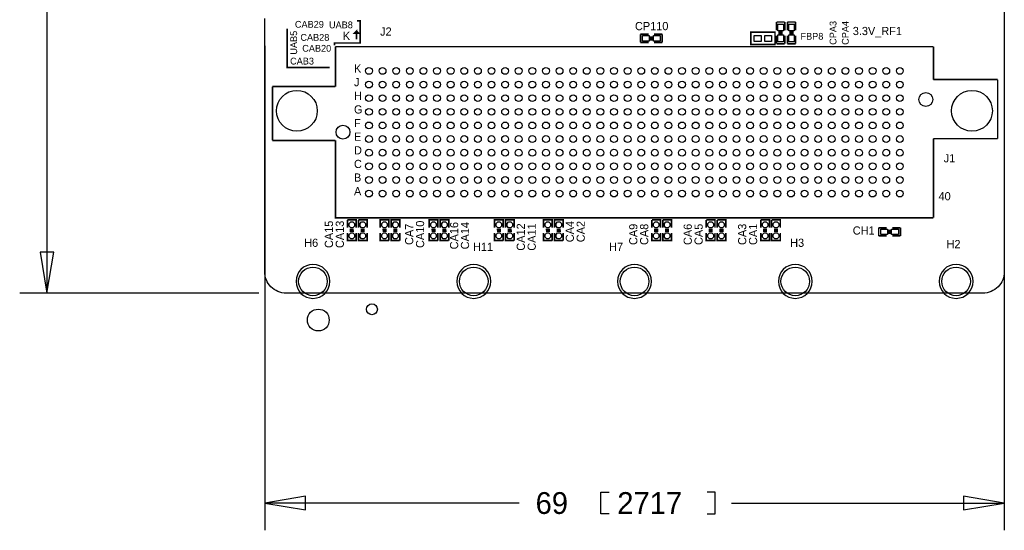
# Model space of a CAD drawing. Extents: x -70 to 514, y -134 to 276.
# Tile 3 of 17: x -23 to 69, y -22 to 25. Entities that reach past the tile are written whole.
import ezdxf
from ezdxf.enums import TextEntityAlignment as Align

# ---------------------------------------------------------------- set-up
doc = ezdxf.new("R2010")
doc.units = 0
for name, color, linetype in [('BOARD_GEOMETRY_DIMENSION', 2, 'CONTINUOUS'), ('BOARD_GEOMETRY_OUTLINE', 3, 'CONTINUOUS'), ('BOARD_GEOMETRY_SILKSCREEN_TOP', 1, 'CONTINUOUS'), ('PACKAGE_GEOMETRY_SILKSCREEN_TOP', 4, 'CONTINUOUS'), ('PIN_TOP', 5, 'CONTINUOUS'), ('REF_DES_SILKSCREEN_TOP', 6, 'CONTINUOUS')]:
    doc.layers.add(name, color=color, linetype=linetype)

msp = doc.modelspace()

# ---------------------------------------------------------------- linework, layer by layer
at = {"layer": 'BOARD_GEOMETRY_DIMENSION'}
for points in [[(-20.32, 29.591), (-20.32, -0.001016)], [(0, 23.058628), (0, -22.098)], [(-20.955, 3.808984), (-20.32, -0.001016), (-19.685, 3.808984), (-20.955, 3.808984)], [(68.999862, 3.558794), (68.999862, -22.098)], [(-0.540004, -0.001016), (-22.86, -0.001016)], [(3.81, -18.923), (0, -19.558), (3.81, -20.193), (3.81, -18.923)], [(32.131, -20.574), (31.369, -20.574), (31.369, -18.542), (32.131, -18.542)], [(41.275, -20.574), (42.037, -20.574), (42.037, -18.542), (41.275, -18.542)], [(65.189862, -20.193), (68.999862, -19.558), (65.189862, -18.923), (65.189862, -20.193)], [(23.749, -19.558), (0, -19.558)], [(43.561, -19.558), (68.999862, -19.558)]]:
    msp.add_lwpolyline(points, dxfattribs=at)
at = {"layer": 'BOARD_GEOMETRY_OUTLINE'}
for points in [[(67.399916, 60.298838), (67.999864, 60.298838, -0.414214), (68.999862, 59.29884), (68.999862, 6.098794)], [(68.999862, 6.098794), (68.999862, 1.999996, -0.414214), (66.999866, 0), (1.999996, -0.001016)], [(1.999996, -0.001016, -0.414214), (0, 1.99898)]]:
    msp.add_lwpolyline(points, format="xyb", dxfattribs=at)
msp.add_lwpolyline([(0, 1.99898), (0, 25.598628)], dxfattribs=at)
at = {"layer": 'BOARD_GEOMETRY_SILKSCREEN_TOP', "const_width": 0.1524}
for points in [[(8.6106, 25.3746), (8.9154, 25.3746), (8.9154, 23.3172), (6.5024, 23.3172), (6.5024, 23.114)], [(6.0452, 21.0312), (2.0828, 21.0312), (2.0828, 24.6634)], [(8.5598, 23.6728), (8.5598, 24.4094), (8.382, 24.2316), (8.7376, 24.2316), (8.5598, 24.4094)]]:
    msp.add_lwpolyline(points, dxfattribs=at)
at = {"layer": 'PACKAGE_GEOMETRY_SILKSCREEN_TOP'}
for points, const_width in [([(47.752, 24.511), (47.752, 25.273)], 0.1524), ([(47.752, 25.273), (48.514, 25.273)], 0.1524), ([(48.514, 25.273), (48.514, 24.511)], 0.1524), ([(48.768, 24.511), (48.768, 25.273)], 0.1524), ([(48.768, 25.273), (49.53, 25.273)], 0.1524), ([(49.53, 25.273), (49.53, 24.511)], 0.1524), ([(35.052, 23.368), (35.052, 24.13)], 0.1524), ([(35.052, 24.13), (35.814, 24.13)], 0.1524), ([(35.9918, 23.5458), (35.9918, 23.9522)], 0.1524), ([(36.1442, 23.5458), (36.1442, 23.9522)], 0.1524), ([(36.322, 24.13), (37.084, 24.13)], 0.1524), ([(37.084, 24.13), (37.084, 23.368)], 0.1524), ([(47.606966, 23.173944), (45.357034, 23.173944), (45.357034, 24.324056), (47.606966, 24.324056), (47.606966, 23.173944)], 0.1524), ([(47.752, 23.241), (47.752, 24.003)], 0.1524), ([(47.9298, 24.3332), (48.3362, 24.3332)], 0.1524), ([(47.9298, 24.1808), (48.3362, 24.1808)], 0.1524), ([(48.514, 24.003), (48.514, 23.241)], 0.1524), ([(48.768, 23.241), (48.768, 24.003)], 0.1524), ([(48.9458, 24.3332), (49.3522, 24.3332)], 0.1524), ([(48.9458, 24.1808), (49.3522, 24.1808)], 0.1524), ([(49.53, 24.003), (49.53, 23.241)], 0.1524), ([(6.60146, 19.26082), (6.60146, 22.9743)], 0.1524), ([(6.60146, 22.9743), (62.37986, 22.9743)], 0.1524), ([(35.814, 23.368), (35.052, 23.368)], 0.1524), ([(37.084, 23.368), (36.322, 23.368)], 0.1524), ([(48.514, 23.241), (47.752, 23.241)], 0.1524), ([(49.53, 23.241), (48.768, 23.241)], 0.1524), ([(62.37986, 22.9743), (62.37986, 19.914362)], 0.1524), ([(0.71247, 14.2367), (0.71247, 19.26082)], 0.1524), ([(0.71247, 19.26082), (6.60146, 19.26082)], 0.1524), ([(62.37986, 19.914362), (68.379848, 19.914362)], 0.125222), ([(68.379848, 19.914362), (68.379848, 14.414246)], 0.125222), ([(6.60146, 14.2367), (0.71247, 14.2367)], 0.1524), ([(6.60146, 14.2367), (6.60146, 7.0231), (62.37986, 7.0231)], 0.1524), ([(62.37986, 14.414246), (62.37986, 7.0231)], 0.1524), ([(68.379848, 14.414246), (62.37986, 14.414246)], 0.125222), ([(7.7216, 6.829044), (7.7216, 6.117844)], 0.1524), ([(8.5344, 6.117844), (8.5344, 6.829044), (7.7216, 6.829044)], 0.1524), ([(8.7376, 6.829044), (8.7376, 6.117844)], 0.1524), ([(9.5504, 6.117844), (9.5504, 6.829044), (8.7376, 6.829044)], 0.1524), ([(11.5824, 6.117844), (11.5824, 6.829044), (10.7696, 6.829044), (10.7696, 6.117844)], 0.1524), ([(12.5984, 6.117844), (12.5984, 6.829044), (11.7856, 6.829044), (11.7856, 6.117844)], 0.1524), ([(16.1544, 6.117844), (16.1544, 6.829044), (15.3416, 6.829044), (15.3416, 6.117844)], 0.1524), ([(17.1704, 6.117844), (17.1704, 6.829044), (16.3576, 6.829044), (16.3576, 6.117844)], 0.1524), ([(22.2504, 6.117844), (22.2504, 6.829044), (21.4376, 6.829044), (21.4376, 6.117844)], 0.1524), ([(23.2664, 6.117844), (23.2664, 6.829044), (22.4536, 6.829044), (22.4536, 6.117844)], 0.1524), ([(26.8224, 6.117844), (26.8224, 6.829044), (26.0096, 6.829044), (26.0096, 6.117844)], 0.1524), ([(27.8384, 6.117844), (27.8384, 6.829044), (27.0256, 6.829044), (27.0256, 6.117844)], 0.1524), ([(36.11626, 6.829044), (36.11626, 6.117844)], 0.1524), ([(36.92906, 6.117844), (36.92906, 6.829044), (36.11626, 6.829044)], 0.1524), ([(37.13226, 6.829044), (37.13226, 6.117844)], 0.1524), ([(37.94506, 6.117844), (37.94506, 6.829044), (37.13226, 6.829044)], 0.1524), ([(41.19626, 6.829044), (41.19626, 6.117844)], 0.1524), ([(42.00906, 6.117844), (42.00906, 6.829044), (41.19626, 6.829044)], 0.1524), ([(42.21226, 6.829044), (42.21226, 6.117844)], 0.1524), ([(43.02506, 6.117844), (43.02506, 6.829044), (42.21226, 6.829044)], 0.1524), ([(46.27626, 6.829044), (46.27626, 6.117844)], 0.1524), ([(47.08906, 6.117844), (47.08906, 6.829044), (46.27626, 6.829044)], 0.1524), ([(47.29226, 6.829044), (47.29226, 6.117844)], 0.1524), ([(48.10506, 6.117844), (48.10506, 6.829044), (47.29226, 6.829044)], 0.1524), ([(7.7216, 5.609844), (7.7216, 4.898644), (8.5344, 4.898644), (8.5344, 5.609844)], 0.1524), ([(8.31342, 5.940044), (7.93242, 5.940044)], 0.1524), ([(8.3185, 5.787644), (7.9375, 5.787644)], 0.1524), ([(8.7376, 5.609844), (8.7376, 4.898644), (9.5504, 4.898644), (9.5504, 5.609844)], 0.1524), ([(9.32942, 5.940044), (8.94842, 5.940044)], 0.1524), ([(9.3345, 5.787644), (8.9535, 5.787644)], 0.1524), ([(10.7696, 5.609844), (10.7696, 4.898644), (11.5824, 4.898644)], 0.1524), ([(10.9855, 5.940044), (11.3665, 5.940044)], 0.1524), ([(10.99058, 5.787644), (11.37158, 5.787644)], 0.1524), ([(11.5824, 4.898644), (11.5824, 5.609844)], 0.1524), ([(11.7856, 5.609844), (11.7856, 4.898644), (12.5984, 4.898644)], 0.1524), ([(12.0015, 5.940044), (12.3825, 5.940044)], 0.1524), ([(12.00658, 5.787644), (12.38758, 5.787644)], 0.1524), ([(12.5984, 4.898644), (12.5984, 5.609844)], 0.1524), ([(15.3416, 5.609844), (15.3416, 4.898644), (16.1544, 4.898644)], 0.1524), ([(15.5575, 5.940044), (15.9385, 5.940044)], 0.1524), ([(15.56258, 5.787644), (15.94358, 5.787644)], 0.1524), ([(16.1544, 4.898644), (16.1544, 5.609844)], 0.1524), ([(16.3576, 5.609844), (16.3576, 4.898644), (17.1704, 4.898644)], 0.1524), ([(16.5735, 5.940044), (16.9545, 5.940044)], 0.1524), ([(16.57858, 5.787644), (16.95958, 5.787644)], 0.1524), ([(17.1704, 4.898644), (17.1704, 5.609844)], 0.1524), ([(21.4376, 5.609844), (21.4376, 4.898644), (22.2504, 4.898644)], 0.1524), ([(21.6535, 5.940044), (22.0345, 5.940044)], 0.1524), ([(21.65858, 5.787644), (22.03958, 5.787644)], 0.1524), ([(22.2504, 4.898644), (22.2504, 5.609844)], 0.1524), ([(22.4536, 5.609844), (22.4536, 4.898644), (23.2664, 4.898644)], 0.1524), ([(22.6695, 5.940044), (23.0505, 5.940044)], 0.1524), ([(22.67458, 5.787644), (23.05558, 5.787644)], 0.1524), ([(23.2664, 4.898644), (23.2664, 5.609844)], 0.1524), ([(26.0096, 5.609844), (26.0096, 4.898644), (26.8224, 4.898644)], 0.1524), ([(26.2255, 5.940044), (26.6065, 5.940044)], 0.1524), ([(26.23058, 5.787644), (26.61158, 5.787644)], 0.1524), ([(26.8224, 4.898644), (26.8224, 5.609844)], 0.1524), ([(27.0256, 5.609844), (27.0256, 4.898644), (27.8384, 4.898644)], 0.1524), ([(27.2415, 5.940044), (27.6225, 5.940044)], 0.1524), ([(27.24658, 5.787644), (27.62758, 5.787644)], 0.1524), ([(27.8384, 4.898644), (27.8384, 5.609844)], 0.1524), ([(36.11626, 5.609844), (36.11626, 4.898644), (36.92906, 4.898644), (36.92906, 5.609844)], 0.1524), ([(36.70808, 5.940044), (36.32708, 5.940044)], 0.1524), ([(36.71316, 5.787644), (36.33216, 5.787644)], 0.1524), ([(37.13226, 5.609844), (37.13226, 4.898644), (37.94506, 4.898644), (37.94506, 5.609844)], 0.1524), ([(37.72408, 5.940044), (37.34308, 5.940044)], 0.1524), ([(37.72916, 5.787644), (37.34816, 5.787644)], 0.1524), ([(41.19626, 5.609844), (41.19626, 4.898644), (42.00906, 4.898644), (42.00906, 5.609844)], 0.1524), ([(41.78808, 5.940044), (41.40708, 5.940044)], 0.1524), ([(41.79316, 5.787644), (41.41216, 5.787644)], 0.1524), ([(42.21226, 5.609844), (42.21226, 4.898644), (43.02506, 4.898644), (43.02506, 5.609844)], 0.1524), ([(42.80408, 5.940044), (42.42308, 5.940044)], 0.1524), ([(42.80916, 5.787644), (42.42816, 5.787644)], 0.1524), ([(46.27626, 5.609844), (46.27626, 4.898644), (47.08906, 4.898644), (47.08906, 5.609844)], 0.1524), ([(46.86808, 5.940044), (46.48708, 5.940044)], 0.1524), ([(46.87316, 5.787644), (46.49216, 5.787644)], 0.1524), ([(47.29226, 5.609844), (47.29226, 4.898644), (48.10506, 4.898644), (48.10506, 5.609844)], 0.1524), ([(47.88408, 5.940044), (47.50308, 5.940044)], 0.1524), ([(47.88916, 5.787644), (47.50816, 5.787644)], 0.1524), ([(57.277, 5.334), (57.277, 6.096)], 0.1524), ([(57.277, 6.096), (58.039, 6.096)], 0.1524), ([(58.2168, 5.5118), (58.2168, 5.9182)], 0.1524), ([(58.3692, 5.5118), (58.3692, 5.9182)], 0.1524), ([(58.547, 6.096), (59.309, 6.096)], 0.1524), ([(59.309, 6.096), (59.309, 5.334)], 0.1524), ([(58.039, 5.334), (57.277, 5.334)], 0.1524), ([(59.309, 5.334), (58.547, 5.334)], 0.1524)]:
    msp.add_lwpolyline(points, dxfattribs=dict(at, const_width=const_width))
for points in [[(6.081014, 1.100328, 1), (2.918714, 1.100328, 1), (6.081014, 1.100328)], [(21.080984, 1.100328, 1), (17.918684, 1.100328, 1), (21.080984, 1.100328)], [(36.080954, 1.100328, 1), (32.918654, 1.100328, 1), (36.080954, 1.100328)], [(51.080924, 1.100328, 1), (47.918624, 1.100328, 1), (51.080924, 1.100328)], [(66.080894, 1.100328, 1), (62.918594, 1.100328, 1), (66.080894, 1.100328)]]:
    msp.add_lwpolyline(points, format="xyb", dxfattribs=at)
at = {"layer": 'PIN_TOP'}
for points in [[(48.387, 24.4475), (47.879, 24.4475), (47.879, 25.0825), (48.387, 25.0825)], [(49.403, 24.4475), (48.895, 24.4475), (48.895, 25.0825), (49.403, 25.0825)], [(35.8775, 24.003), (35.8775, 23.495), (35.2425, 23.495), (35.2425, 24.003)], [(36.8935, 24.003), (36.8935, 23.495), (36.2585, 23.495), (36.2585, 24.003)], [(46.309534, 24.0284), (46.309534, 23.4696), (45.674534, 23.4696), (45.674534, 24.0284)], [(47.289466, 24.0284), (47.289466, 23.4696), (46.654466, 23.4696), (46.654466, 24.0284)], [(48.387, 23.4315), (47.879, 23.4315), (47.879, 24.0665), (48.387, 24.0665)], [(49.403, 23.4315), (48.895, 23.4315), (48.895, 24.0665), (49.403, 24.0665)], [(8.382, 6.244844), (8.2296, 6.092444), (8.0264, 6.092444), (7.874, 6.244844), (7.874, 6.498844), (8.0264, 6.651244), (8.2296, 6.651244), (8.382, 6.498844)], [(9.398, 6.244844), (9.2456, 6.092444), (9.0424, 6.092444), (8.89, 6.244844), (8.89, 6.498844), (9.0424, 6.651244), (9.2456, 6.651244), (9.398, 6.498844)], [(10.922, 6.498844), (11.0744, 6.651244), (11.2776, 6.651244), (11.43, 6.498844), (11.43, 6.244844), (11.2776, 6.092444), (11.0744, 6.092444), (10.922, 6.244844)], [(11.938, 6.498844), (12.0904, 6.651244), (12.2936, 6.651244), (12.446, 6.498844), (12.446, 6.244844), (12.2936, 6.092444), (12.0904, 6.092444), (11.938, 6.244844)], [(15.494, 6.498844), (15.6464, 6.651244), (15.8496, 6.651244), (16.002, 6.498844), (16.002, 6.244844), (15.8496, 6.092444), (15.6464, 6.092444), (15.494, 6.244844)], [(16.51, 6.498844), (16.6624, 6.651244), (16.8656, 6.651244), (17.018, 6.498844), (17.018, 6.244844), (16.8656, 6.092444), (16.6624, 6.092444), (16.51, 6.244844)], [(21.59, 6.498844), (21.7424, 6.651244), (21.9456, 6.651244), (22.098, 6.498844), (22.098, 6.244844), (21.9456, 6.092444), (21.7424, 6.092444), (21.59, 6.244844)], [(22.606, 6.498844), (22.7584, 6.651244), (22.9616, 6.651244), (23.114, 6.498844), (23.114, 6.244844), (22.9616, 6.092444), (22.7584, 6.092444), (22.606, 6.244844)], [(26.162, 6.498844), (26.3144, 6.651244), (26.5176, 6.651244), (26.67, 6.498844), (26.67, 6.244844), (26.5176, 6.092444), (26.3144, 6.092444), (26.162, 6.244844)], [(27.178, 6.498844), (27.3304, 6.651244), (27.5336, 6.651244), (27.686, 6.498844), (27.686, 6.244844), (27.5336, 6.092444), (27.3304, 6.092444), (27.178, 6.244844)], [(36.77666, 6.244844), (36.62426, 6.092444), (36.42106, 6.092444), (36.26866, 6.244844), (36.26866, 6.498844), (36.42106, 6.651244), (36.62426, 6.651244), (36.77666, 6.498844)], [(37.79266, 6.244844), (37.64026, 6.092444), (37.43706, 6.092444), (37.28466, 6.244844), (37.28466, 6.498844), (37.43706, 6.651244), (37.64026, 6.651244), (37.79266, 6.498844)], [(41.85666, 6.244844), (41.70426, 6.092444), (41.50106, 6.092444), (41.34866, 6.244844), (41.34866, 6.498844), (41.50106, 6.651244), (41.70426, 6.651244), (41.85666, 6.498844)], [(42.87266, 6.244844), (42.72026, 6.092444), (42.51706, 6.092444), (42.36466, 6.244844), (42.36466, 6.498844), (42.51706, 6.651244), (42.72026, 6.651244), (42.87266, 6.498844)], [(46.93666, 6.244844), (46.78426, 6.092444), (46.58106, 6.092444), (46.42866, 6.244844), (46.42866, 6.498844), (46.58106, 6.651244), (46.78426, 6.651244), (46.93666, 6.498844)], [(47.95266, 6.244844), (47.80026, 6.092444), (47.59706, 6.092444), (47.44466, 6.244844), (47.44466, 6.498844), (47.59706, 6.651244), (47.80026, 6.651244), (47.95266, 6.498844)], [(8.382, 5.228844), (8.2296, 5.076444), (8.0264, 5.076444), (7.874, 5.228844), (7.874, 5.482844), (8.0264, 5.635244), (8.2296, 5.635244), (8.382, 5.482844)], [(9.398, 5.228844), (9.2456, 5.076444), (9.0424, 5.076444), (8.89, 5.228844), (8.89, 5.482844), (9.0424, 5.635244), (9.2456, 5.635244), (9.398, 5.482844)], [(10.922, 5.482844), (11.0744, 5.635244), (11.2776, 5.635244), (11.43, 5.482844), (11.43, 5.228844), (11.2776, 5.076444), (11.0744, 5.076444), (10.922, 5.228844)], [(11.938, 5.482844), (12.0904, 5.635244), (12.2936, 5.635244), (12.446, 5.482844), (12.446, 5.228844), (12.2936, 5.076444), (12.0904, 5.076444), (11.938, 5.228844)], [(15.494, 5.482844), (15.6464, 5.635244), (15.8496, 5.635244), (16.002, 5.482844), (16.002, 5.228844), (15.8496, 5.076444), (15.6464, 5.076444), (15.494, 5.228844)], [(16.51, 5.482844), (16.6624, 5.635244), (16.8656, 5.635244), (17.018, 5.482844), (17.018, 5.228844), (16.8656, 5.076444), (16.6624, 5.076444), (16.51, 5.228844)], [(21.59, 5.482844), (21.7424, 5.635244), (21.9456, 5.635244), (22.098, 5.482844), (22.098, 5.228844), (21.9456, 5.076444), (21.7424, 5.076444), (21.59, 5.228844)], [(22.606, 5.482844), (22.7584, 5.635244), (22.9616, 5.635244), (23.114, 5.482844), (23.114, 5.228844), (22.9616, 5.076444), (22.7584, 5.076444), (22.606, 5.228844)], [(26.162, 5.482844), (26.3144, 5.635244), (26.5176, 5.635244), (26.67, 5.482844), (26.67, 5.228844), (26.5176, 5.076444), (26.3144, 5.076444), (26.162, 5.228844)], [(27.178, 5.482844), (27.3304, 5.635244), (27.5336, 5.635244), (27.686, 5.482844), (27.686, 5.228844), (27.5336, 5.076444), (27.3304, 5.076444), (27.178, 5.228844)], [(36.77666, 5.228844), (36.62426, 5.076444), (36.42106, 5.076444), (36.26866, 5.228844), (36.26866, 5.482844), (36.42106, 5.635244), (36.62426, 5.635244), (36.77666, 5.482844)], [(37.79266, 5.228844), (37.64026, 5.076444), (37.43706, 5.076444), (37.28466, 5.228844), (37.28466, 5.482844), (37.43706, 5.635244), (37.64026, 5.635244), (37.79266, 5.482844)], [(41.85666, 5.228844), (41.70426, 5.076444), (41.50106, 5.076444), (41.34866, 5.228844), (41.34866, 5.482844), (41.50106, 5.635244), (41.70426, 5.635244), (41.85666, 5.482844)], [(42.87266, 5.228844), (42.72026, 5.076444), (42.51706, 5.076444), (42.36466, 5.228844), (42.36466, 5.482844), (42.51706, 5.635244), (42.72026, 5.635244), (42.87266, 5.482844)], [(46.93666, 5.228844), (46.78426, 5.076444), (46.58106, 5.076444), (46.42866, 5.228844), (46.42866, 5.482844), (46.58106, 5.635244), (46.78426, 5.635244), (46.93666, 5.482844)], [(47.95266, 5.228844), (47.80026, 5.076444), (47.59706, 5.076444), (47.44466, 5.228844), (47.44466, 5.482844), (47.59706, 5.635244), (47.80026, 5.635244), (47.95266, 5.482844)], [(58.1025, 5.969), (58.1025, 5.461), (57.4675, 5.461), (57.4675, 5.969)], [(59.1185, 5.969), (59.1185, 5.461), (58.4835, 5.461), (58.4835, 5.969)]]:
    msp.add_lwpolyline(points, close=True, dxfattribs=at)
for centre, radius in [((9.72566, 20.7137), 0.3175), ((10.99566, 20.7137), 0.3175), ((12.26566, 20.7137), 0.3175), ((13.53566, 20.7137), 0.3175), ((14.80566, 20.7137), 0.3175), ((16.07566, 20.7137), 0.3175), ((17.34566, 20.7137), 0.3175), ((18.61566, 20.7137), 0.3175), ((19.88566, 20.7137), 0.3175), ((21.15566, 20.7137), 0.3175), ((22.42566, 20.7137), 0.3175), ((23.69566, 20.7137), 0.3175), ((24.96566, 20.7137), 0.3175), ((26.23566, 20.7137), 0.3175), ((27.50566, 20.7137), 0.3175), ((28.77566, 20.7137), 0.3175), ((30.04566, 20.7137), 0.3175), ((31.31566, 20.7137), 0.3175), ((32.58566, 20.7137), 0.3175), ((33.85566, 20.7137), 0.3175), ((35.12566, 20.7137), 0.3175), ((36.39566, 20.7137), 0.3175), ((37.66566, 20.7137), 0.3175), ((38.93566, 20.7137), 0.3175), ((40.20566, 20.7137), 0.3175), ((41.47566, 20.7137), 0.3175), ((42.74566, 20.7137), 0.3175), ((44.01566, 20.7137), 0.3175), ((45.28566, 20.7137), 0.3175), ((46.55566, 20.7137), 0.3175), ((47.82566, 20.7137), 0.3175), ((49.09566, 20.7137), 0.3175), ((50.36566, 20.7137), 0.3175), ((51.63566, 20.7137), 0.3175), ((52.90566, 20.7137), 0.3175), ((54.17566, 20.7137), 0.3175), ((55.44566, 20.7137), 0.3175), ((56.71566, 20.7137), 0.3175), ((57.98566, 20.7137), 0.3175), ((59.25566, 20.7137), 0.3175), ((9.72566, 19.4437), 0.3175), ((10.99566, 19.4437), 0.3175), ((12.26566, 19.4437), 0.3175), ((13.53566, 19.4437), 0.3175), ((14.80566, 19.4437), 0.3175), ((16.07566, 19.4437), 0.3175), ((17.34566, 19.4437), 0.3175), ((18.61566, 19.4437), 0.3175), ((19.88566, 19.4437), 0.3175), ((21.15566, 19.4437), 0.3175), ((22.42566, 19.4437), 0.3175), ((23.69566, 19.4437), 0.3175), ((24.96566, 19.4437), 0.3175), ((26.23566, 19.4437), 0.3175), ((27.50566, 19.4437), 0.3175), ((28.77566, 19.4437), 0.3175), ((30.04566, 19.4437), 0.3175), ((31.31566, 19.4437), 0.3175), ((32.58566, 19.4437), 0.3175), ((33.85566, 19.4437), 0.3175), ((35.12566, 19.4437), 0.3175), ((36.39566, 19.4437), 0.3175), ((37.66566, 19.4437), 0.3175), ((38.93566, 19.4437), 0.3175), ((40.20566, 19.4437), 0.3175), ((41.47566, 19.4437), 0.3175), ((42.74566, 19.4437), 0.3175), ((44.01566, 19.4437), 0.3175), ((45.28566, 19.4437), 0.3175), ((46.55566, 19.4437), 0.3175), ((47.82566, 19.4437), 0.3175), ((49.09566, 19.4437), 0.3175), ((50.36566, 19.4437), 0.3175), ((51.63566, 19.4437), 0.3175), ((52.90566, 19.4437), 0.3175), ((54.17566, 19.4437), 0.3175), ((55.44566, 19.4437), 0.3175), ((56.71566, 19.4437), 0.3175), ((57.98566, 19.4437), 0.3175), ((59.25566, 19.4437), 0.3175), ((2.999994, 16.998696), 1.905), ((9.72566, 18.1737), 0.3175), ((10.99566, 18.1737), 0.3175), ((12.26566, 18.1737), 0.3175), ((13.53566, 18.1737), 0.3175), ((14.80566, 18.1737), 0.3175), ((16.07566, 18.1737), 0.3175), ((17.34566, 18.1737), 0.3175), ((18.61566, 18.1737), 0.3175), ((19.88566, 18.1737), 0.3175), ((21.15566, 18.1737), 0.3175), ((22.42566, 18.1737), 0.3175), ((23.69566, 18.1737), 0.3175), ((24.96566, 18.1737), 0.3175), ((26.23566, 18.1737), 0.3175), ((27.50566, 18.1737), 0.3175), ((28.77566, 18.1737), 0.3175), ((30.04566, 18.1737), 0.3175), ((31.31566, 18.1737), 0.3175), ((32.58566, 18.1737), 0.3175), ((33.85566, 18.1737), 0.3175), ((35.12566, 18.1737), 0.3175), ((36.39566, 18.1737), 0.3175), ((37.66566, 18.1737), 0.3175), ((38.93566, 18.1737), 0.3175), ((40.20566, 18.1737), 0.3175), ((41.47566, 18.1737), 0.3175), ((42.74566, 18.1737), 0.3175), ((44.01566, 18.1737), 0.3175), ((45.28566, 18.1737), 0.3175), ((46.55566, 18.1737), 0.3175), ((47.82566, 18.1737), 0.3175), ((49.09566, 18.1737), 0.3175), ((50.36566, 18.1737), 0.3175), ((51.63566, 18.1737), 0.3175), ((52.90566, 18.1737), 0.3175), ((54.17566, 18.1737), 0.3175), ((55.44566, 18.1737), 0.3175), ((56.71566, 18.1737), 0.3175), ((57.98566, 18.1737), 0.3175), ((59.25566, 18.1737), 0.3175), ((61.68136, 18.0467), 0.6477), ((65.981326, 16.998696), 1.905), ((9.72566, 16.9037), 0.3175), ((10.99566, 16.9037), 0.3175), ((12.26566, 16.9037), 0.3175), ((13.53566, 16.9037), 0.3175), ((14.80566, 16.9037), 0.3175), ((16.07566, 16.9037), 0.3175), ((17.34566, 16.9037), 0.3175), ((18.61566, 16.9037), 0.3175), ((19.88566, 16.9037), 0.3175), ((21.15566, 16.9037), 0.3175), ((22.42566, 16.9037), 0.3175), ((23.69566, 16.9037), 0.3175), ((24.96566, 16.9037), 0.3175), ((26.23566, 16.9037), 0.3175), ((27.50566, 16.9037), 0.3175), ((28.77566, 16.9037), 0.3175), ((30.04566, 16.9037), 0.3175), ((31.31566, 16.9037), 0.3175), ((32.58566, 16.9037), 0.3175), ((33.85566, 16.9037), 0.3175), ((35.12566, 16.9037), 0.3175), ((36.39566, 16.9037), 0.3175), ((37.66566, 16.9037), 0.3175), ((38.93566, 16.9037), 0.3175), ((40.20566, 16.9037), 0.3175), ((41.47566, 16.9037), 0.3175), ((42.74566, 16.9037), 0.3175), ((44.01566, 16.9037), 0.3175), ((45.28566, 16.9037), 0.3175), ((46.55566, 16.9037), 0.3175), ((47.82566, 16.9037), 0.3175), ((49.09566, 16.9037), 0.3175), ((50.36566, 16.9037), 0.3175), ((51.63566, 16.9037), 0.3175), ((52.90566, 16.9037), 0.3175), ((54.17566, 16.9037), 0.3175), ((55.44566, 16.9037), 0.3175), ((56.71566, 16.9037), 0.3175), ((57.98566, 16.9037), 0.3175), ((59.25566, 16.9037), 0.3175), ((7.29996, 14.9987), 0.6477), ((9.72566, 15.6337), 0.3175), ((10.99566, 15.6337), 0.3175), ((12.26566, 15.6337), 0.3175), ((13.53566, 15.6337), 0.3175), ((14.80566, 15.6337), 0.3175), ((16.07566, 15.6337), 0.3175), ((17.34566, 15.6337), 0.3175), ((18.61566, 15.6337), 0.3175), ((19.88566, 15.6337), 0.3175), ((21.15566, 15.6337), 0.3175), ((22.42566, 15.6337), 0.3175), ((23.69566, 15.6337), 0.3175), ((24.96566, 15.6337), 0.3175), ((26.23566, 15.6337), 0.3175), ((27.50566, 15.6337), 0.3175), ((28.77566, 15.6337), 0.3175), ((30.04566, 15.6337), 0.3175), ((31.31566, 15.6337), 0.3175), ((32.58566, 15.6337), 0.3175), ((33.85566, 15.6337), 0.3175), ((35.12566, 15.6337), 0.3175), ((36.39566, 15.6337), 0.3175), ((37.66566, 15.6337), 0.3175), ((38.93566, 15.6337), 0.3175), ((40.20566, 15.6337), 0.3175), ((41.47566, 15.6337), 0.3175), ((42.74566, 15.6337), 0.3175), ((44.01566, 15.6337), 0.3175), ((45.28566, 15.6337), 0.3175), ((46.55566, 15.6337), 0.3175), ((47.82566, 15.6337), 0.3175), ((49.09566, 15.6337), 0.3175), ((50.36566, 15.6337), 0.3175), ((51.63566, 15.6337), 0.3175), ((52.90566, 15.6337), 0.3175), ((54.17566, 15.6337), 0.3175), ((55.44566, 15.6337), 0.3175), ((56.71566, 15.6337), 0.3175), ((57.98566, 15.6337), 0.3175), ((59.25566, 15.6337), 0.3175), ((9.72566, 14.3637), 0.3175), ((10.99566, 14.3637), 0.3175), ((12.26566, 14.3637), 0.3175), ((13.53566, 14.3637), 0.3175), ((14.80566, 14.3637), 0.3175), ((16.07566, 14.3637), 0.3175), ((17.34566, 14.3637), 0.3175), ((18.61566, 14.3637), 0.3175), ((19.88566, 14.3637), 0.3175), ((21.15566, 14.3637), 0.3175), ((22.42566, 14.3637), 0.3175), ((23.69566, 14.3637), 0.3175), ((24.96566, 14.3637), 0.3175), ((26.23566, 14.3637), 0.3175), ((27.50566, 14.3637), 0.3175), ((28.77566, 14.3637), 0.3175), ((30.04566, 14.3637), 0.3175), ((31.31566, 14.3637), 0.3175), ((32.58566, 14.3637), 0.3175), ((33.85566, 14.3637), 0.3175), ((35.12566, 14.3637), 0.3175), ((36.39566, 14.3637), 0.3175), ((37.66566, 14.3637), 0.3175), ((38.93566, 14.3637), 0.3175), ((40.20566, 14.3637), 0.3175), ((41.47566, 14.3637), 0.3175), ((42.74566, 14.3637), 0.3175), ((44.01566, 14.3637), 0.3175), ((45.28566, 14.3637), 0.3175), ((46.55566, 14.3637), 0.3175), ((47.82566, 14.3637), 0.3175), ((49.09566, 14.3637), 0.3175), ((50.36566, 14.3637), 0.3175), ((51.63566, 14.3637), 0.3175), ((52.90566, 14.3637), 0.3175), ((54.17566, 14.3637), 0.3175), ((55.44566, 14.3637), 0.3175), ((56.71566, 14.3637), 0.3175), ((57.98566, 14.3637), 0.3175), ((59.25566, 14.3637), 0.3175), ((9.72566, 13.0937), 0.3175), ((10.99566, 13.0937), 0.3175), ((12.26566, 13.0937), 0.3175), ((13.53566, 13.0937), 0.3175), ((14.80566, 13.0937), 0.3175), ((16.07566, 13.0937), 0.3175), ((17.34566, 13.0937), 0.3175), ((18.61566, 13.0937), 0.3175), ((19.88566, 13.0937), 0.3175), ((21.15566, 13.0937), 0.3175), ((22.42566, 13.0937), 0.3175), ((23.69566, 13.0937), 0.3175), ((24.96566, 13.0937), 0.3175), ((26.23566, 13.0937), 0.3175), ((27.50566, 13.0937), 0.3175), ((28.77566, 13.0937), 0.3175), ((30.04566, 13.0937), 0.3175), ((31.31566, 13.0937), 0.3175), ((32.58566, 13.0937), 0.3175), ((33.85566, 13.0937), 0.3175), ((35.12566, 13.0937), 0.3175), ((36.39566, 13.0937), 0.3175), ((37.66566, 13.0937), 0.3175), ((38.93566, 13.0937), 0.3175), ((40.20566, 13.0937), 0.3175), ((41.47566, 13.0937), 0.3175), ((42.74566, 13.0937), 0.3175), ((44.01566, 13.0937), 0.3175), ((45.28566, 13.0937), 0.3175), ((46.55566, 13.0937), 0.3175), ((47.82566, 13.0937), 0.3175), ((49.09566, 13.0937), 0.3175), ((50.36566, 13.0937), 0.3175), ((51.63566, 13.0937), 0.3175), ((52.90566, 13.0937), 0.3175), ((54.17566, 13.0937), 0.3175), ((55.44566, 13.0937), 0.3175), ((56.71566, 13.0937), 0.3175), ((57.98566, 13.0937), 0.3175), ((59.25566, 13.0937), 0.3175), ((9.72566, 11.8237), 0.3175), ((10.99566, 11.8237), 0.3175), ((12.26566, 11.8237), 0.3175), ((13.53566, 11.8237), 0.3175), ((14.80566, 11.8237), 0.3175), ((16.07566, 11.8237), 0.3175), ((17.34566, 11.8237), 0.3175), ((18.61566, 11.8237), 0.3175), ((19.88566, 11.8237), 0.3175), ((21.15566, 11.8237), 0.3175), ((22.42566, 11.8237), 0.3175), ((23.69566, 11.8237), 0.3175), ((24.96566, 11.8237), 0.3175), ((26.23566, 11.8237), 0.3175), ((27.50566, 11.8237), 0.3175), ((28.77566, 11.8237), 0.3175), ((30.04566, 11.8237), 0.3175), ((31.31566, 11.8237), 0.3175), ((32.58566, 11.8237), 0.3175), ((33.85566, 11.8237), 0.3175), ((35.12566, 11.8237), 0.3175), ((36.39566, 11.8237), 0.3175), ((37.66566, 11.8237), 0.3175), ((38.93566, 11.8237), 0.3175), ((40.20566, 11.8237), 0.3175), ((41.47566, 11.8237), 0.3175), ((42.74566, 11.8237), 0.3175), ((44.01566, 11.8237), 0.3175), ((45.28566, 11.8237), 0.3175), ((46.55566, 11.8237), 0.3175), ((47.82566, 11.8237), 0.3175), ((49.09566, 11.8237), 0.3175), ((50.36566, 11.8237), 0.3175), ((51.63566, 11.8237), 0.3175), ((52.90566, 11.8237), 0.3175), ((54.17566, 11.8237), 0.3175), ((55.44566, 11.8237), 0.3175), ((56.71566, 11.8237), 0.3175), ((57.98566, 11.8237), 0.3175), ((59.25566, 11.8237), 0.3175), ((9.72566, 10.5537), 0.3175), ((10.99566, 10.5537), 0.3175), ((12.26566, 10.5537), 0.3175), ((13.53566, 10.5537), 0.3175), ((14.80566, 10.5537), 0.3175), ((16.07566, 10.5537), 0.3175), ((17.34566, 10.5537), 0.3175), ((18.61566, 10.5537), 0.3175), ((19.88566, 10.5537), 0.3175), ((21.15566, 10.5537), 0.3175), ((22.42566, 10.5537), 0.3175), ((23.69566, 10.5537), 0.3175), ((24.96566, 10.5537), 0.3175), ((26.23566, 10.5537), 0.3175), ((27.50566, 10.5537), 0.3175), ((28.77566, 10.5537), 0.3175), ((30.04566, 10.5537), 0.3175), ((31.31566, 10.5537), 0.3175), ((32.58566, 10.5537), 0.3175), ((33.85566, 10.5537), 0.3175), ((35.12566, 10.5537), 0.3175), ((36.39566, 10.5537), 0.3175), ((37.66566, 10.5537), 0.3175), ((38.93566, 10.5537), 0.3175), ((40.20566, 10.5537), 0.3175), ((41.47566, 10.5537), 0.3175), ((42.74566, 10.5537), 0.3175), ((44.01566, 10.5537), 0.3175), ((45.28566, 10.5537), 0.3175), ((46.55566, 10.5537), 0.3175), ((47.82566, 10.5537), 0.3175), ((49.09566, 10.5537), 0.3175), ((50.36566, 10.5537), 0.3175), ((51.63566, 10.5537), 0.3175), ((52.90566, 10.5537), 0.3175), ((54.17566, 10.5537), 0.3175), ((55.44566, 10.5537), 0.3175), ((56.71566, 10.5537), 0.3175), ((57.98566, 10.5537), 0.3175), ((59.25566, 10.5537), 0.3175), ((9.72566, 9.2837), 0.3175), ((10.99566, 9.2837), 0.3175), ((12.26566, 9.2837), 0.3175), ((13.53566, 9.2837), 0.3175), ((14.80566, 9.2837), 0.3175), ((16.07566, 9.2837), 0.3175), ((17.34566, 9.2837), 0.3175), ((18.61566, 9.2837), 0.3175), ((19.88566, 9.2837), 0.3175), ((21.15566, 9.2837), 0.3175), ((22.42566, 9.2837), 0.3175), ((23.69566, 9.2837), 0.3175), ((24.96566, 9.2837), 0.3175), ((26.23566, 9.2837), 0.3175), ((27.50566, 9.2837), 0.3175), ((28.77566, 9.2837), 0.3175), ((30.04566, 9.2837), 0.3175), ((31.31566, 9.2837), 0.3175), ((32.58566, 9.2837), 0.3175), ((33.85566, 9.2837), 0.3175), ((35.12566, 9.2837), 0.3175), ((36.39566, 9.2837), 0.3175), ((37.66566, 9.2837), 0.3175), ((38.93566, 9.2837), 0.3175), ((40.20566, 9.2837), 0.3175), ((41.47566, 9.2837), 0.3175), ((42.74566, 9.2837), 0.3175), ((44.01566, 9.2837), 0.3175), ((45.28566, 9.2837), 0.3175), ((46.55566, 9.2837), 0.3175), ((47.82566, 9.2837), 0.3175), ((49.09566, 9.2837), 0.3175), ((50.36566, 9.2837), 0.3175), ((51.63566, 9.2837), 0.3175), ((52.90566, 9.2837), 0.3175), ((54.17566, 9.2837), 0.3175), ((55.44566, 9.2837), 0.3175), ((56.71566, 9.2837), 0.3175), ((57.98566, 9.2837), 0.3175), ((59.25566, 9.2837), 0.3175), ((4.499864, 1.100328), 1.3335), ((19.499834, 1.100328), 1.3335), ((34.499804, 1.100328), 1.3335), ((49.499774, 1.100328), 1.3335), ((64.499744, 1.100328), 1.3335), ((4.99999, -2.501138), 1.016), ((9.99998, -1.50114), 0.508)]:
    msp.add_circle(centre, radius, dxfattribs=at)

# ---------------------------------------------------------------- texts
at = {"layer": 'BOARD_GEOMETRY_DIMENSION'}
for s, p in [('69', (25.273, -20.574)), ('2717', (32.893, -20.574))]:
    msp.add_text(s, height=2.032, dxfattribs=at).set_placement(p)
at = {"layer": 'BOARD_GEOMETRY_SILKSCREEN_TOP', "width": 1.000333}
for s, p in [('3.3V_RF1', (54.863238, 24.0538)), ('K', (7.2898, 23.5966))]:
    msp.add_text(s, height=0.762, dxfattribs=at).set_placement(p)
at = {"layer": 'PACKAGE_GEOMETRY_SILKSCREEN_TOP', "width": 1.000333}
for s, p in [('K', (8.32866, 20.554696)), ('J', (8.32866, 19.284696)), ('H', (8.32866, 18.014696)), ('G', (8.32866, 16.744696)), ('F', (8.32866, 15.474696)), ('E', (8.32866, 14.204696)), ('D', (8.32866, 12.934696)), ('C', (8.32866, 11.664696)), ('B', (8.32866, 10.394696)), ('A', (8.32866, 9.124696)), ('40', (62.865, 8.657844))]:
    msp.add_text(s, height=0.762, dxfattribs=at).set_placement(p)
at = {"layer": 'REF_DES_SILKSCREEN_TOP'}
for s, height, width, p in [('CAB29', 0.635, 1.004, (4.1656, 24.7396)), ('J2', 0.762, 1.000333, (11.303, 24.003)), ('FBP8', 0.635, 1.004, (51.054, 23.622)), ('CAB20', 0.635, 1.004, (4.8514, 22.5044)), ('CAB3', 0.635, 1.004, (3.4798, 21.3106)), ('J1', 0.762, 1.000333, (63.881, 12.192)), ('CH1', 0.762, 1.000333, (55.88, 5.461)), ('H2', 0.762, 1.000333, (64.262, 4.191))]:
    msp.add_text(s, height=height, dxfattribs=dict(at, width=width)).set_placement(p, align=Align.CENTER)
for s, height, width, p in [('UAB8', 0.635, 1.004, (5.9944, 24.6888)), ('CP110', 0.762, 1.000333, (34.544, 24.511)), ('CAB28', 0.635, 1.004, (3.3274, 23.5204)), ('H6', 0.762, 1.000333, (3.683, 4.318)), ('H11', 0.762, 1.000333, (19.431, 3.937)), ('H7', 0.762, 1.000333, (32.131, 3.937)), ('H3', 0.762, 1.000333, (49.022, 4.318))]:
    msp.add_text(s, height=height, dxfattribs=dict(at, width=width)).set_placement(p)
for s, height, width, p in [('CPA3', 0.635, 1.004, (53.34, 24.257)), ('CPA4', 0.635, 1.004, (54.483, 24.257)), ('UAB5', 0.635, 1.004, (3.0226, 23.3426)), ('CA15', 0.762, 1.000333, (6.369558, 5.480304)), ('CA13', 0.762, 1.000333, (7.385558, 5.480304)), ('CA10', 0.762, 1.000333, (14.873478, 5.485384)), ('CA16', 0.762, 1.000333, (18.048478, 5.358384)), ('CA14', 0.762, 1.000333, (19.064478, 5.358384)), ('CA4', 0.762, 1.000333, (28.843478, 5.739384)), ('CA2', 0.762, 1.000333, (29.859478, 5.739384)), ('CA7', 0.762, 1.000333, (13.857478, 5.485384)), ('CA12', 0.762, 1.000333, (24.271478, 5.231384)), ('CA11', 0.762, 1.000333, (25.287478, 5.231384)), ('CA9', 0.762, 1.000333, (34.764218, 5.480304)), ('CA8', 0.762, 1.000333, (35.780218, 5.480304)), ('CA6', 0.762, 1.000333, (39.844218, 5.480304)), ('CA5', 0.762, 1.000333, (40.860218, 5.480304)), ('CA3', 0.762, 1.000333, (44.924218, 5.480304)), ('CA1', 0.762, 1.000333, (45.940218, 5.480304))]:
    msp.add_text(s, height=height, rotation=90, dxfattribs=dict(at, width=width)).set_placement(p, align=Align.CENTER)

doc.saveas('drawing.dxf')
